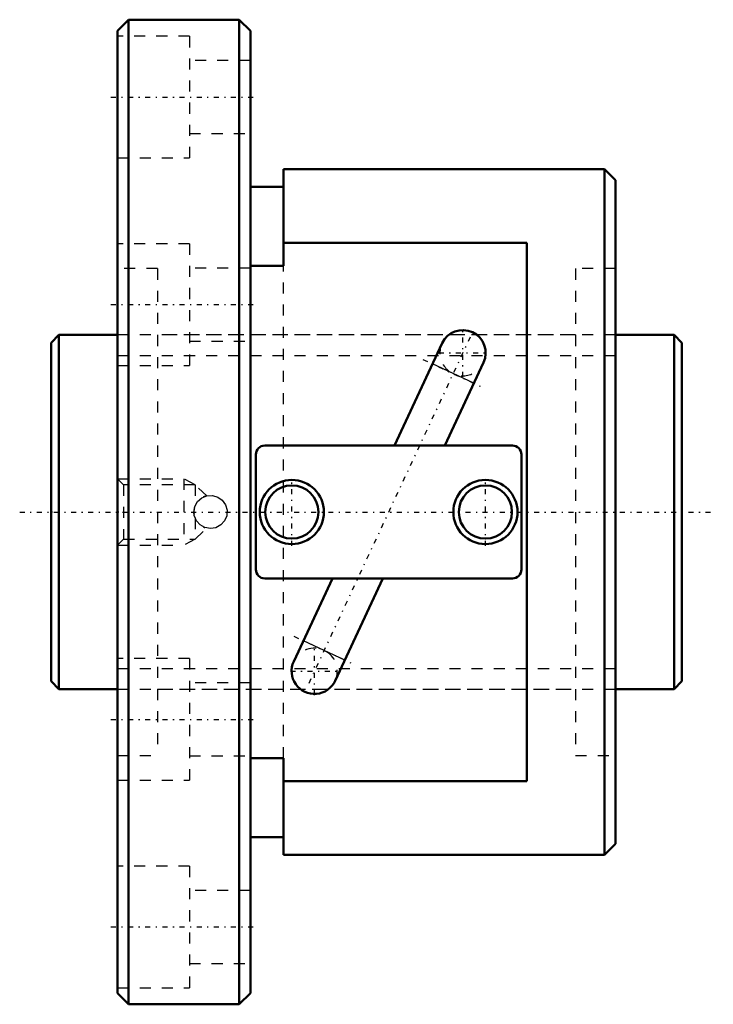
# Model space of a CAD drawing. Header units: millimetres. Extents: x -2.9 to 59.8, y -44.5 to 44.5.
import ezdxf

# ---------------------------------------------------------------- set-up
doc = ezdxf.new("R2010")
doc.units = ezdxf.units.MM
doc.linetypes.add('Center', pattern=[1.5, 0.45, -0.5, 0.05, -0.5])
doc.linetypes.add('Dashed', pattern=[2, 1, -1])
for name, color, linetype, lineweight in [('2d ConnectionPoints', 7, 'Continuous', 50), ('AM_0', 7, 'Continuous', 50), ('AM_4', 3, 'Continuous', 25), ('AM_5', 3, 'Continuous', 25), ('AM_7', 7, 'Center', 25), ('AM_9', 6, 'Dashed', 25)]:
    doc.layers.add(name, color=color, linetype=linetype, lineweight=lineweight)

# ---------------------------------------------------------------- blocks, each defined once
blk = doc.blocks.new('1_BNF_3206_2_5RR_Nut_0_in_BNF3206V_2_5RRG1_57LC0_000_rev_0')
at = {"layer": 'AM_0'}
for p, q in [((7, 44.5), (6, 43.5)), ((17, 44.5), (7, 44.5)), ((7, 44.5), (7, -44.5)), ((18, 43.5), (17, 44.5)), ((17, 44.5), (17, -44.5)), ((6, 43.5), (6, -43.5)), ((18, 43.5), (18, -43.5)), ((21, 31), (21, 22.248)), ((50, 31), (21, 31)), ((51, 30), (50, 31)), ((50, 31), (50, -31)), ((21, 29.4), (18, 29.4)), ((51, 30), (51, -30)), ((43, 24.323), (21, 24.323)), ((43, -24.323), (43, 24.323)), ((21, 22.248), (18, 22.248)), ((35.333, 15.253), (31.019, 6)), ((35.577, 6), (39.078, 13.507)), ((41.7, 6), (19.3, 6)), ((18.5, 5.2), (18.5, -5.2)), ((42.5, -5.2), (42.5, 5.2)), ((19.3, -6), (41.7, -6)), ((25.423, -6), (21.922, -13.507)), ((25.667, -15.253), (29.981, -6)), ((18, -22.248), (21, -22.248)), ((21, -22.248), (21, -31)), ((21, -24.323), (43, -24.323)), ((18, -29.4), (21, -29.4)), ((50, -31), (51, -30)), ((21, -31), (50, -31)), ((6, -43.5), (7, -44.5)), ((17, -44.5), (18, -43.5)), ((7, -44.5), (17, -44.5))]:
    blk.add_line(p, q, dxfattribs=at)
for centre, radius in [((21.75, 0), 2.9), ((39.25, 0), 2.9), ((21.75, 0), 2.4), ((39.25, 0), 2.4)]:
    blk.add_circle(centre, radius, dxfattribs=at)
for centre, radius, start, end in [((37.206, 14.38), 2.066, 335, 155), ((19.3, 5.2), 0.8, 90, 180), ((41.7, 5.2), 0.8, 360, 90), ((19.3, -5.2), 0.8, 180, 270), ((41.7, -5.2), 0.8, 270, 0), ((23.794, -14.38), 2.066, 155, 335)]:
    blk.add_arc(centre, radius, start, end, dxfattribs=at)
at = {"layer": 'AM_4'}
for p, q in [((38.204, 11.634), (34.46, 13.38)), ((26.54, -13.38), (22.796, -11.634))]:
    blk.add_line(p, q, dxfattribs=at)
at = {"layer": 'AM_5', "linetype": 'Dashed'}
for p, q in [((6, 3), (12, 3)), ((13, 2.458), (12, 3)), ((12, 3), (12, -3)), ((13, -2.459), (12, -3)), ((6, -3), (12, -3))]:
    blk.add_line(p, q, dxfattribs=at)
at = {"layer": 'AM_7'}
for p, q in [((5.4, 37.5), (18.6, 37.5)), ((5.4, 18.75), (18.6, 18.75)), ((37.206, 12.211), (37.206, 16.549)), ((37.876, 15.817), (23.124, -15.817)), ((35.037, 14.38), (39.374, 14.38)), ((33.595, 13.783), (39.069, 11.231)), ((21.75, -3.045), (21.75, 3.045)), ((39.25, -3.045), (39.25, 3.045)), ((21.931, -11.231), (27.405, -13.783)), ((23.794, -16.549), (23.794, -12.211)), ((21.626, -14.38), (25.963, -14.38)), ((5.4, -18.75), (18.6, -18.75)), ((5.4, -37.5), (18.6, -37.5))]:
    blk.add_line(p, q, dxfattribs=at)
at = {"layer": 'AM_9'}
for p, q in [((12.5, 43), (6, 43)), ((12.5, 43), (12.5, 32)), ((18, 40.8), (12.5, 40.8)), ((12.5, 34.2), (18, 34.2)), ((6, 32), (12.5, 32)), ((12.5, 24.25), (6, 24.25)), ((12.5, 24.25), (12.5, 13.25)), ((9.6, 22), (6, 22)), ((9.6, 22), (9.6, -22)), ((18, 22.05), (12.5, 22.05)), ((21, -22.248), (21, 22.248)), ((51, 22), (47.4, 22)), ((47.4, 22), (47.4, -22)), ((47.4, 16), (9.6, 16)), ((12.5, 15.45), (18, 15.45)), ((6, 13.25), (12.5, 13.25)), ((6.541, 2.458), (6, 3)), ((13, 2.458), (6.541, 2.458)), ((6.541, 2.458), (6.541, -2.459)), ((14.055, 1.461), (13, 2.458)), ((13, 2.458), (13, 0.539)), ((13, -0.539), (13, -2.459)), ((13, -2.459), (14.053, -1.463)), ((6, -3), (6.541, -2.459)), ((6.541, -2.459), (13, -2.459)), ((12.5, -13.25), (6, -13.25)), ((12.5, -13.25), (12.5, -24.25)), ((9.6, -16), (47.4, -16)), ((18, -15.45), (12.5, -15.45)), ((6, -22), (9.6, -22)), ((12.5, -22.05), (18, -22.05)), ((47.4, -22), (51, -22)), ((6, -24.25), (12.5, -24.25)), ((12.5, -32), (6, -32)), ((12.5, -32), (12.5, -43)), ((18, -34.2), (12.5, -34.2)), ((12.5, -40.8), (18, -40.8)), ((6, -43), (12.5, -43))]:
    blk.add_line(p, q, dxfattribs=at)
for points in [[(12.9, 0), (12.984, 0.495), (13.227, 0.935), (13.602, 1.27), (14.068, 1.463), (14.571, 1.49), (15.052, 1.351), (15.461, 1.06), (15.752, 0.649), (15.891, 0.164), (15.862, -0.338), (15.669, -0.8), (15.333, -1.174), (14.891, -1.417), (14.394, -1.5), (13.9, -1.414), (13.462, -1.17), (13.127, -0.794), (12.936, -0.327), (12.9, 0)], [(14.015, 1.45), (13.934, 1.426), (13.886, 1.409)], [(14.056, 1.46), (14.055, 1.46), (14.018, 1.451), (14.015, 1.45)]]:
    blk.add_lwpolyline(points, dxfattribs=at)
for centre, radius, start, end in [((37.206, 14.38), 2.066, 155, 335), ((14.4, 0), 1.5, 110.03023, 115.89614), ((14.4, 0), 1.5, 165.45852, 187.86704), ((14.4, 0), 1.5, 244.43795, 249.96977), ((23.794, -14.38), 2.066, 335, 155)]:
    blk.add_arc(centre, radius, start, end, dxfattribs=at)
blk = doc.blocks.new('2_BNF_3206_2_5RR000_Shaft_0_in_BNF3206V_2_5RRG1_57LC0_000_rev_0')
at = {"layer": 'AM_0'}
for p, q in [((0.7, 16), (0, 15.3)), ((0, 15.3), (0, -15.3)), ((6, 16), (0.7, 16)), ((0.7, 16), (0.7, -16)), ((56.3, 16), (51, 16)), ((57, 15.3), (56.3, 16)), ((56.3, 16), (56.3, -16)), ((57, 15.3), (57, -15.3)), ((0, -15.3), (0.7, -16)), ((0.7, -16), (6, -16)), ((51, -16), (56.3, -16)), ((56.3, -16), (57, -15.3))]:
    blk.add_line(p, q, dxfattribs=at)
at = {"layer": 'AM_5', "linetype": 'Dashed'}
for p, q in [((6, 14.1595), (51, 14.1595)), ((6, -14.1595), (51, -14.1595))]:
    blk.add_line(p, q, dxfattribs=at)
at = {"layer": 'AM_7'}
blk.add_line((-2.85, 0), (59.85, 0), dxfattribs=at)
at = {"layer": 'AM_9'}
for p, q in [((51, 16), (6, 16)), ((6, -16), (51, -16))]:
    blk.add_line(p, q, dxfattribs=at)

msp = doc.modelspace()

# ---------------------------------------------------------------- linework, layer by layer
at = {"layer": '2d ConnectionPoints'}
for p in [(0, 0), (6, 0)]:
    msp.add_point(p, dxfattribs=at)

# ---------------------------------------------------------------- block references
for name in ['1_BNF_3206_2_5RR_Nut_0_in_BNF3206V_2_5RRG1_57LC0_000_rev_0', '2_BNF_3206_2_5RR000_Shaft_0_in_BNF3206V_2_5RRG1_57LC0_000_rev_0']:
    msp.add_blockref(name, (0, 0))

doc.saveas('drawing.dxf')
